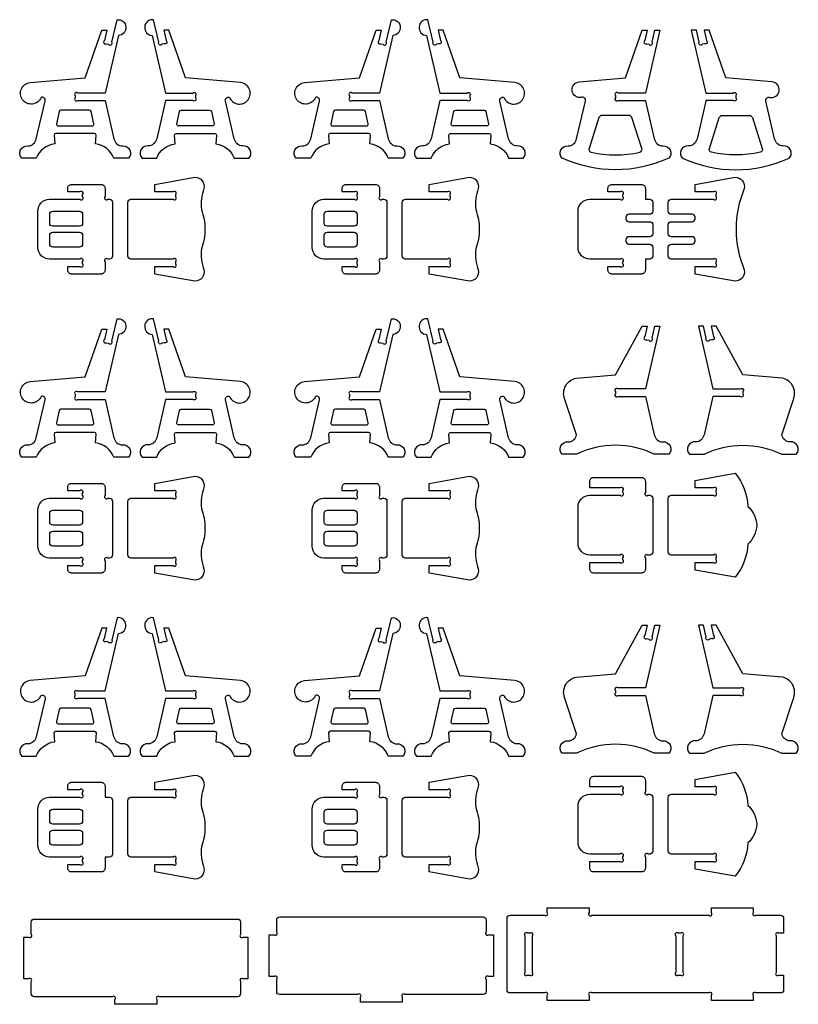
# Model space of a CAD drawing. Extents: x 4203 to 5218, y 1124 to 1763.
# Tile 1 of 5: x 4203 to 4515, y 1124 to 1519. Entities that reach past the tile are written whole.
import ezdxf

# ---------------------------------------------------------------- set-up
doc = ezdxf.new("R2010")
doc.units = 0
doc.header["$MEASUREMENT"] = 0
doc.layers.add('LAYER1', color=18, linetype='CONTINUOUS')

msp = doc.modelspace()

# ---------------------------------------------------------------- linework, layer by layer
at = {"layer": 'LAYER1'}
for points in [[(4236.85, 1489.97), (4225.91, 1489.97, 1), (4224.85, 1488.91), (4224.85, 1488.47), (4224.85, 1488.03, 1), (4225.91, 1486.97), (4236.85, 1486.97), (4240.42, 1471.58, 0.343544), (4243.83, 1468.71, -0.729626), (4246.2, 1463.78), (4240.42, 1463.78, 0.693778), (4240.42, 1463.78, 0.271498), (4233.06, 1469.61), (4233.29, 1473.1, 0.394231), (4232.57, 1473.77), (4217.12, 1473.77, 0.394231), (4216.4, 1473.1), (4216.63, 1469.61, 0.271498), (4209.27, 1463.78), (4203.49, 1463.78, -0.729626), (4205.86, 1468.71, 0.343544), (4209.27, 1471.58), (4212.8, 1486.75, 0.616854), (4211.2, 1488.19, -0.585378), (4203.71, 1487.29, -0.585378), (4206.84, 1494.16), (4228.81, 1496), (4235.59, 1515.17), (4237.6, 1515.17), (4236.64, 1511.03, 1), (4237.43, 1509.76), (4238.29, 1509.56, 1), (4239.56, 1510.35), (4241.66, 1519.37, -0.427759), (4245.24, 1516.49, -0.427759), (4242.2, 1513.04)], [(4261.15, 1489.97), (4272.09, 1489.97, -1), (4273.15, 1488.91), (4273.15, 1488.47), (4273.15, 1488.03, -1), (4272.09, 1486.97), (4261.15, 1486.97), (4257.57, 1471.58, -0.343544), (4254.16, 1468.71, 0.729626), (4251.79, 1463.78), (4257.57, 1463.78, -0.693778), (4257.57, 1463.78, -0.271498), (4264.93, 1469.61), (4264.7, 1473.1, -0.394231), (4265.42, 1473.77), (4280.87, 1473.77, -0.394231), (4281.59, 1473.1), (4281.36, 1469.61, -0.271498), (4288.72, 1463.78), (4294.5, 1463.78, 0.729626), (4292.13, 1468.71, -0.343544), (4288.72, 1471.58), (4285.2, 1486.75, -0.616854), (4286.79, 1488.19, 0.585378), (4294.28, 1487.29, 0.585378), (4291.15, 1494.16), (4269.18, 1496), (4262.4, 1515.17), (4260.39, 1515.17), (4261.35, 1511.03, -1), (4260.56, 1509.76), (4259.7, 1509.56, -1), (4258.43, 1510.35), (4256.33, 1519.37, 0.427759), (4252.75, 1516.49, 0.427759), (4255.79, 1513.04)], [(4346.97, 1489.97), (4336.03, 1489.97, 1), (4334.97, 1488.91), (4334.97, 1488.47), (4334.97, 1488.03, 1), (4336.03, 1486.97), (4346.97, 1486.97), (4350.54, 1471.58, 0.343544), (4353.95, 1468.71, -0.729626), (4356.32, 1463.78), (4350.54, 1463.78, 0.693778), (4350.54, 1463.78, 0.271498), (4343.18, 1469.61), (4343.41, 1473.1, 0.394231), (4342.69, 1473.77), (4327.24, 1473.77, 0.394231), (4326.53, 1473.1), (4326.75, 1469.61, 0.271498), (4319.39, 1463.78), (4313.61, 1463.78, -0.729626), (4315.98, 1468.71, 0.343544), (4319.39, 1471.58), (4322.92, 1486.75, 0.616854), (4321.32, 1488.19, -0.585378), (4313.83, 1487.29, -0.585378), (4316.96, 1494.16), (4338.93, 1496), (4345.71, 1515.17), (4347.72, 1515.17), (4346.76, 1511.03, 1), (4347.55, 1509.76), (4348.41, 1509.56, 1), (4349.68, 1510.35), (4351.78, 1519.37, -0.427759), (4355.36, 1516.49, -0.427759), (4352.32, 1513.04)], [(4371.27, 1489.97), (4382.21, 1489.97, -1), (4383.27, 1488.91), (4383.27, 1488.47), (4383.27, 1488.03, -1), (4382.21, 1486.97), (4371.27, 1486.97), (4367.69, 1471.58, -0.343544), (4364.28, 1468.71, 0.729626), (4361.91, 1463.78), (4367.69, 1463.78, -0.693778), (4367.69, 1463.78, -0.271498), (4375.05, 1469.61), (4374.83, 1473.1, -0.394231), (4375.54, 1473.77), (4390.99, 1473.77, -0.394231), (4391.71, 1473.1), (4391.48, 1469.61, -0.271498), (4398.84, 1463.78), (4404.62, 1463.78, 0.729626), (4402.25, 1468.71, -0.343544), (4398.84, 1471.58), (4395.32, 1486.75, -0.616854), (4396.91, 1488.19, 0.585378), (4404.41, 1487.29, 0.585378), (4401.27, 1494.16), (4379.3, 1496), (4372.53, 1515.17), (4370.51, 1515.17), (4371.47, 1511.03, -1), (4370.68, 1509.76), (4369.82, 1509.56, -1), (4368.55, 1510.35), (4366.46, 1519.37, 0.427759), (4362.87, 1516.49, 0.427759), (4365.91, 1513.04)], [(4463.06, 1463.78, -0.216684), (4420.35, 1463.78, -0.729626), (4422.72, 1468.71, 0.343544), (4426.13, 1471.58), (4429.65, 1486.75, 0.616854), (4428.06, 1488.19, -0.432644), (4424.3, 1490.86, -0.432644), (4427.2, 1494.45), (4445.67, 1496), (4452.44, 1515.17), (4454.46, 1515.17), (4453.5, 1511.03, 1), (4454.29, 1509.76), (4455.15, 1509.56, 1), (4456.42, 1510.35), (4457.54, 1515.17), (4459.55, 1515.17), (4453.7, 1489.97), (4442.76, 1489.97, 1), (4441.7, 1488.91), (4441.7, 1488.03, 1), (4442.76, 1486.97), (4453.72, 1486.97, 0.04526), (4453.75, 1486.75), (4457.28, 1471.58, 0.343544), (4460.69, 1468.71, -0.729626)], [(4468.65, 1463.78, 0.216684), (4511.36, 1463.78, 0.729626), (4508.99, 1468.71, -0.343544), (4505.58, 1471.58), (4502.05, 1486.75, -0.616854), (4503.65, 1488.19, 0.432644), (4507.41, 1490.86, 0.432644), (4504.51, 1494.45), (4486.04, 1496), (4479.26, 1515.17), (4477.25, 1515.17), (4478.21, 1511.03, -1), (4477.42, 1509.76), (4476.56, 1509.56, -1), (4475.29, 1510.35), (4474.17, 1515.17), (4472.15, 1515.17), (4478, 1489.97), (4488.94, 1489.97, -1), (4490, 1488.91), (4490, 1488.03, -1), (4488.94, 1486.97), (4477.99, 1486.97, -0.04526), (4477.95, 1486.75), (4474.43, 1471.58, -0.343544), (4471.02, 1468.71, 0.729626)], [(4224.85, 1483.08), (4219.16, 1483.08, 0.348878), (4218.46, 1482.52), (4217.33, 1477.65, 0.482714), (4218.03, 1476.77), (4231.66, 1476.77, 0.216532), (4232.2, 1477.01, 0.240993), (4232.36, 1477.65), (4231.23, 1482.52, 0.348878), (4230.53, 1483.08)], [(4273.15, 1483.08), (4278.83, 1483.08, -0.348878), (4279.53, 1482.52), (4280.66, 1477.65, -0.482714), (4279.96, 1476.77), (4266.33, 1476.77, -0.216532), (4265.79, 1477.01, -0.240993), (4265.63, 1477.65), (4266.76, 1482.52, -0.348878), (4267.46, 1483.08)], [(4334.97, 1483.08), (4329.28, 1483.08, 0.348878), (4328.58, 1482.52), (4327.45, 1477.65, 0.482714), (4328.15, 1476.77), (4341.78, 1476.77, 0.216532), (4342.33, 1477.01, 0.240993), (4342.48, 1477.65), (4341.35, 1482.52, 0.348878), (4340.65, 1483.08)], [(4383.27, 1483.08), (4388.95, 1483.08, -0.348878), (4389.65, 1482.52), (4390.78, 1477.65, -0.482714), (4390.08, 1476.77), (4376.45, 1476.77, -0.216532), (4375.91, 1477.01, -0.240993), (4375.75, 1477.65), (4376.88, 1482.52, -0.348878), (4377.58, 1483.08)], [(4452.32, 1467.74), (4448.34, 1480.13, 0.325785), (4447.19, 1480.97), (4436.21, 1480.97, 0.325785), (4435.07, 1480.13), (4431.09, 1467.74, 0.442618), (4431.97, 1466.2, 0.107932), (4451.43, 1466.2, 0.442618)], [(4479.39, 1467.74), (4483.37, 1480.13, -0.325785), (4484.51, 1480.97), (4495.49, 1480.97, -0.325785), (4496.64, 1480.13), (4500.62, 1467.74, -0.442618), (4499.73, 1466.2, -0.107932), (4480.27, 1466.2, -0.442618)], [(4246.01, 1435.3), (4246.01, 1446.1, -0.414214), (4247.21, 1447.3), (4264.15, 1447.3, 1), (4265.21, 1448.36), (4265.21, 1449.23, 1), (4264.15, 1450.29), (4256.81, 1450.29), (4256.81, 1453.29), (4272.93, 1456.13, -0.480696), (4276.54, 1451.63, 0.114725), (4275.51, 1443.19, -0.088383), (4276.93, 1435.3, -0.088383), (4275.51, 1427.4, 0.114725), (4276.54, 1418.96, -0.480696), (4272.93, 1414.46), (4256.81, 1417.3), (4256.81, 1420.3), (4264.15, 1420.3, 1), (4265.21, 1421.36), (4265.21, 1422.23, 1), (4264.15, 1423.3), (4247.21, 1423.3, -0.414214), (4246.01, 1424.5)], [(4356.14, 1435.3), (4356.14, 1446.1, -0.414214), (4357.34, 1447.3), (4374.28, 1447.3, 1), (4375.34, 1448.36), (4375.34, 1449.23, 1), (4374.28, 1450.29), (4366.94, 1450.29), (4366.94, 1453.29), (4383.06, 1456.13, -0.480696), (4386.66, 1451.63, 0.114725), (4385.63, 1443.19, -0.088383), (4387.05, 1435.3, -0.088383), (4385.63, 1427.4, 0.114725), (4386.66, 1418.96, -0.480696), (4383.06, 1414.46), (4366.94, 1417.3), (4366.94, 1420.3), (4374.28, 1420.3, 1), (4375.34, 1421.36), (4375.34, 1422.23, 1), (4374.28, 1423.3), (4357.34, 1423.3, -0.414214), (4356.14, 1424.5)], [(4493.4, 1418.96, -0.480696), (4489.79, 1414.46), (4473.67, 1417.3), (4473.67, 1420.3), (4481.01, 1420.3, 1), (4482.07, 1421.36), (4482.07, 1422.23, 1), (4481.01, 1423.3), (4464.07, 1423.3, -0.414214), (4462.87, 1424.5), (4462.87, 1428.1, -0.414214), (4464.07, 1429.3), (4472.47, 1429.3, 0.414214), (4473.67, 1430.5), (4473.67, 1431.1, 0.414214), (4472.47, 1432.3), (4464.07, 1432.3, -0.414214), (4462.87, 1433.5), (4462.87, 1435.3), (4462.87, 1437.1, -0.414214), (4464.07, 1438.3), (4472.47, 1438.3, 0.414214), (4473.67, 1439.5), (4473.67, 1440.1, 0.414214), (4472.47, 1441.3), (4464.07, 1441.3, -0.414214), (4462.87, 1442.5), (4462.87, 1446.1, -0.414214), (4464.07, 1447.3), (4481.01, 1447.3, 1), (4482.07, 1448.36), (4482.07, 1449.23, 1), (4481.01, 1450.29), (4473.67, 1450.29), (4473.67, 1453.29), (4489.79, 1456.13, -0.480696), (4493.4, 1451.63, 0.200144)], [(4214.56, 1447.3), (4226.79, 1447.3, 1), (4227.85, 1448.36), (4227.85, 1449.23, 1), (4226.79, 1450.3), (4221.85, 1450.3), (4221.85, 1451.72, -0.414214), (4223.42, 1453.3), (4235.27, 1453.3, -0.414214), (4236.85, 1451.72), (4236.85, 1448.36, 1), (4237.91, 1447.3), (4238.65, 1447.3, -0.414214), (4239.85, 1446.1), (4239.85, 1424.5, -0.414214), (4238.65, 1423.3), (4237.91, 1423.3, 1), (4236.85, 1422.23), (4236.85, 1418.87, -0.414214), (4235.27, 1417.3), (4223.42, 1417.3, -0.414214), (4221.85, 1418.87), (4221.85, 1420.3), (4226.79, 1420.3, 1), (4227.85, 1421.36), (4227.85, 1422.23, 1), (4226.79, 1423.3), (4214.56, 1423.3, -0.414214), (4209.85, 1428.01), (4209.85, 1442.58, -0.414214)], [(4324.68, 1447.3), (4336.91, 1447.3, 1), (4337.97, 1448.36), (4337.97, 1449.23, 1), (4336.91, 1450.3), (4331.97, 1450.3), (4331.97, 1451.72, -0.414214), (4333.54, 1453.3), (4345.4, 1453.3, -0.414214), (4346.97, 1451.72), (4346.97, 1448.36, 1), (4348.03, 1447.3), (4348.77, 1447.3, -0.414214), (4349.97, 1446.1), (4349.97, 1424.5, -0.414214), (4348.77, 1423.3), (4348.03, 1423.3, 1), (4346.97, 1422.23), (4346.97, 1418.87, -0.414214), (4345.4, 1417.3), (4333.54, 1417.3, -0.414214), (4331.97, 1418.87), (4331.97, 1420.3), (4336.91, 1420.3, 1), (4337.97, 1421.36), (4337.97, 1422.23, 1), (4336.91, 1423.3), (4324.68, 1423.3, -0.414214), (4319.97, 1428.01), (4319.97, 1442.58, -0.414214)], [(4456.7, 1446.1), (4456.7, 1442.5, -0.414214), (4455.5, 1441.3), (4447.1, 1441.3, 0.414214), (4445.9, 1440.1), (4445.9, 1439.5, 0.414214), (4447.1, 1438.3), (4455.5, 1438.3, -0.414214), (4456.7, 1437.1), (4456.7, 1435.3), (4456.7, 1433.5, -0.414214), (4455.5, 1432.3), (4447.1, 1432.3, 0.414214), (4445.9, 1431.1), (4445.9, 1430.5, 0.414214), (4447.1, 1429.3), (4455.5, 1429.3, -0.414214), (4456.7, 1428.1), (4456.7, 1424.5, -0.414214), (4455.5, 1423.3), (4453.7, 1423.3), (4453.7, 1418.87, -0.414214), (4452.13, 1417.3), (4440.27, 1417.3, -0.414214), (4438.7, 1418.87), (4438.7, 1420.3), (4443.64, 1420.3, 1), (4444.7, 1421.36), (4444.7, 1422.23, 1), (4443.64, 1423.3), (4431.42, 1423.3, -0.414214), (4426.7, 1428.01), (4426.7, 1442.58, -0.414214), (4431.42, 1447.3), (4443.64, 1447.3, 1), (4444.7, 1448.36), (4444.7, 1449.23, 1), (4443.64, 1450.3), (4438.7, 1450.3), (4438.7, 1451.72, -0.414214), (4440.27, 1453.3), (4452.13, 1453.3, -0.414214), (4453.7, 1451.72), (4453.7, 1447.3), (4455.5, 1447.3, -0.414214)], [(4227.85, 1441.3), (4227.85, 1437.7, -0.414214), (4226.65, 1436.5), (4215.85, 1436.5, -0.414214), (4214.65, 1437.7), (4214.65, 1441.3, -0.414214), (4215.85, 1442.5), (4226.65, 1442.5, -0.414214)], [(4337.97, 1441.3), (4337.97, 1437.7, -0.414214), (4336.77, 1436.5), (4325.97, 1436.5, -0.414214), (4324.77, 1437.7), (4324.77, 1441.3, -0.414214), (4325.97, 1442.5), (4336.77, 1442.5, -0.414214)], [(4227.85, 1432.9), (4227.85, 1429.3, -0.414214), (4226.65, 1428.1), (4215.85, 1428.1, -0.414214), (4214.65, 1429.3), (4214.65, 1432.9, -0.414214), (4215.85, 1434.1), (4226.65, 1434.1, -0.414214)], [(4337.97, 1432.9), (4337.97, 1429.3, -0.414214), (4336.77, 1428.1), (4325.97, 1428.1, -0.414214), (4324.77, 1429.3), (4324.77, 1432.9, -0.414214), (4325.97, 1434.1), (4336.77, 1434.1, -0.414214)], [(4236.85, 1369.97), (4225.91, 1369.97, 1), (4224.85, 1368.91), (4224.85, 1368.47), (4224.85, 1368.03, 1), (4225.91, 1366.97), (4236.85, 1366.97), (4240.42, 1351.58, 0.343544), (4243.83, 1348.71, -0.729626), (4246.2, 1343.78), (4240.42, 1343.78, 0.693778), (4240.42, 1343.78, 0.271498), (4233.06, 1349.61), (4233.29, 1353.1, 0.394231), (4232.57, 1353.77), (4217.12, 1353.77, 0.394231), (4216.4, 1353.1), (4216.63, 1349.61, 0.271498), (4209.27, 1343.78), (4203.49, 1343.78, -0.729626), (4205.86, 1348.71, 0.343544), (4209.27, 1351.58), (4212.8, 1366.75, 0.616854), (4211.2, 1368.19, -0.585378), (4203.71, 1367.29, -0.585378), (4206.84, 1374.16), (4228.81, 1376), (4235.59, 1395.17), (4237.6, 1395.17), (4236.64, 1391.03, 1), (4237.43, 1389.76), (4238.29, 1389.56, 1), (4239.56, 1390.35), (4241.66, 1399.37, -0.427759), (4245.24, 1396.49, -0.427759), (4242.2, 1393.04)], [(4261.15, 1369.97), (4272.09, 1369.97, -1), (4273.15, 1368.91), (4273.15, 1368.47), (4273.15, 1368.03, -1), (4272.09, 1366.97), (4261.15, 1366.97), (4257.57, 1351.58, -0.343544), (4254.16, 1348.71, 0.729626), (4251.79, 1343.78), (4257.57, 1343.78, -0.693778), (4257.57, 1343.78, -0.271498), (4264.93, 1349.61), (4264.7, 1353.1, -0.394231), (4265.42, 1353.77), (4280.87, 1353.77, -0.394231), (4281.59, 1353.1), (4281.36, 1349.61, -0.271498), (4288.72, 1343.78), (4294.5, 1343.78, 0.729626), (4292.13, 1348.71, -0.343544), (4288.72, 1351.58), (4285.2, 1366.75, -0.616854), (4286.79, 1368.19, 0.585378), (4294.28, 1367.29, 0.585378), (4291.15, 1374.16), (4269.18, 1376), (4262.4, 1395.17), (4260.39, 1395.17), (4261.35, 1391.03, -1), (4260.56, 1389.76), (4259.7, 1389.56, -1), (4258.43, 1390.35), (4256.33, 1399.37, 0.427759), (4252.75, 1396.49, 0.427759), (4255.79, 1393.04)], [(4346.97, 1369.97), (4336.03, 1369.97, 1), (4334.97, 1368.91), (4334.97, 1368.47), (4334.97, 1368.03, 1), (4336.03, 1366.97), (4346.97, 1366.97), (4350.54, 1351.58, 0.343544), (4353.95, 1348.71, -0.729626), (4356.32, 1343.78), (4350.54, 1343.78, 0.693778), (4350.54, 1343.78, 0.271498), (4343.18, 1349.61), (4343.41, 1353.1, 0.394231), (4342.69, 1353.77), (4327.24, 1353.77, 0.394231), (4326.53, 1353.1), (4326.75, 1349.61, 0.271498), (4319.39, 1343.78), (4313.61, 1343.78, -0.729626), (4315.98, 1348.71, 0.343544), (4319.39, 1351.58), (4322.92, 1366.75, 0.616854), (4321.32, 1368.19, -0.585378), (4313.83, 1367.29, -0.585378), (4316.96, 1374.16), (4338.93, 1376), (4345.71, 1395.17), (4347.72, 1395.17), (4346.76, 1391.03, 1), (4347.55, 1389.76), (4348.41, 1389.56, 1), (4349.68, 1390.35), (4351.78, 1399.37, -0.427759), (4355.36, 1396.49, -0.427759), (4352.32, 1393.04)], [(4371.27, 1369.97), (4382.21, 1369.97, -1), (4383.27, 1368.91), (4383.27, 1368.47), (4383.27, 1368.03, -1), (4382.21, 1366.97), (4371.27, 1366.97), (4367.69, 1351.58, -0.343544), (4364.28, 1348.71, 0.729626), (4361.91, 1343.78), (4367.69, 1343.78, -0.693778), (4367.69, 1343.78, -0.271498), (4375.05, 1349.61), (4374.83, 1353.1, -0.394231), (4375.54, 1353.77), (4390.99, 1353.77, -0.394231), (4391.71, 1353.1), (4391.48, 1349.61, -0.271498), (4398.84, 1343.78), (4404.62, 1343.78, 0.729626), (4402.25, 1348.71, -0.343544), (4398.84, 1351.58), (4395.32, 1366.75, -0.616854), (4396.91, 1368.19, 0.585378), (4404.41, 1367.29, 0.585378), (4401.27, 1374.16), (4379.3, 1376), (4372.53, 1395.17), (4370.51, 1395.17), (4371.47, 1391.03, -1), (4370.68, 1389.76), (4369.82, 1389.56, -1), (4368.55, 1390.35), (4366.46, 1399.37, 0.427759), (4362.87, 1396.49, 0.427759), (4365.91, 1393.04)], [(4453.7, 1371.17), (4442.76, 1371.17, 1), (4441.7, 1370.11), (4441.7, 1369.67), (4441.7, 1369.23, 1), (4442.76, 1368.17), (4453.7, 1368.17), (4457.28, 1352.78, 0.343544), (4460.69, 1349.91, -0.729626), (4463.06, 1344.98), (4457.28, 1344.98, 0.230289), (4426.13, 1344.98), (4420.35, 1344.98, -0.729626), (4422.72, 1349.91, 0.343544), (4426.13, 1352.78), (4421.27, 1367.31, -0.456332), (4425.96, 1375.55), (4441.7, 1376.87), (4452.44, 1396.37), (4454.46, 1396.37), (4453.5, 1392.23, 1), (4454.29, 1390.96), (4455.15, 1390.76, 1), (4456.42, 1391.55), (4457.54, 1396.37), (4459.55, 1396.37)], [(4480.83, 1371.17), (4491.77, 1371.17, -1), (4492.83, 1370.11), (4492.83, 1369.67), (4492.83, 1369.23, -1), (4491.77, 1368.17), (4480.83, 1368.17), (4477.26, 1352.78, -0.343544), (4473.85, 1349.91, 0.729626), (4471.48, 1344.98), (4477.26, 1344.98, -0.230289), (4508.41, 1344.98), (4514.19, 1344.98, 0.729626), (4511.82, 1349.91, -0.343544), (4508.41, 1352.78), (4513.26, 1367.31, 0.456332), (4508.57, 1375.55), (4492.83, 1376.87), (4482.09, 1396.37), (4480.08, 1396.37), (4481.04, 1392.23, -1), (4480.25, 1390.96), (4479.39, 1390.76, -1), (4478.12, 1391.55), (4477, 1396.37), (4474.98, 1396.37)], [(4224.85, 1363.08), (4219.16, 1363.08, 0.348878), (4218.46, 1362.52), (4217.33, 1357.65, 0.482714), (4218.03, 1356.77), (4231.66, 1356.77, 0.216532), (4232.2, 1357.01, 0.240993), (4232.36, 1357.65), (4231.23, 1362.52, 0.348878), (4230.53, 1363.08)], [(4273.15, 1363.08), (4278.83, 1363.08, -0.348878), (4279.53, 1362.52), (4280.66, 1357.65, -0.482714), (4279.96, 1356.77), (4266.33, 1356.77, -0.216532), (4265.79, 1357.01, -0.240993), (4265.63, 1357.65), (4266.76, 1362.52, -0.348878), (4267.46, 1363.08)], [(4334.97, 1363.08), (4329.28, 1363.08, 0.348878), (4328.58, 1362.52), (4327.45, 1357.65, 0.482714), (4328.15, 1356.77), (4341.78, 1356.77, 0.216532), (4342.33, 1357.01, 0.240993), (4342.48, 1357.65), (4341.35, 1362.52, 0.348878), (4340.65, 1363.08)], [(4383.27, 1363.08), (4388.95, 1363.08, -0.348878), (4389.65, 1362.52), (4390.78, 1357.65, -0.482714), (4390.08, 1356.77), (4376.45, 1356.77, -0.216532), (4375.91, 1357.01, -0.240993), (4375.75, 1357.65), (4376.88, 1362.52, -0.348878), (4377.58, 1363.08)], [(4246.01, 1315.3), (4246.01, 1326.1, -0.414214), (4247.21, 1327.3), (4264.15, 1327.3, 1), (4265.21, 1328.36), (4265.21, 1329.23, 1), (4264.15, 1330.29), (4256.81, 1330.29), (4256.81, 1333.29), (4272.93, 1336.13, -0.480696), (4276.54, 1331.63, 0.114725), (4275.51, 1323.19, -0.088383), (4276.93, 1315.3, -0.088383), (4275.51, 1307.4, 0.114725), (4276.54, 1298.96, -0.480696), (4272.93, 1294.46), (4256.81, 1297.3), (4256.81, 1300.3), (4264.15, 1300.3, 1), (4265.21, 1301.36), (4265.21, 1302.23, 1), (4264.15, 1303.3), (4247.21, 1303.3, -0.414214), (4246.01, 1304.5)], [(4356.14, 1315.3), (4356.14, 1326.1, -0.414214), (4357.34, 1327.3), (4374.28, 1327.3, 1), (4375.34, 1328.36), (4375.34, 1329.23, 1), (4374.28, 1330.29), (4366.94, 1330.29), (4366.94, 1333.29), (4383.06, 1336.13, -0.480696), (4386.66, 1331.63, 0.114725), (4385.63, 1323.19, -0.088383), (4387.05, 1315.3, -0.088383), (4385.63, 1307.4, 0.114725), (4386.66, 1298.96, -0.480696), (4383.06, 1294.46), (4366.94, 1297.3), (4366.94, 1300.3), (4374.28, 1300.3, 1), (4375.34, 1301.36), (4375.34, 1302.23, 1), (4374.28, 1303.3), (4357.34, 1303.3, -0.414214), (4356.14, 1304.5)], [(4489.79, 1295.66), (4473.67, 1298.5), (4473.67, 1301.5), (4481.01, 1301.5, 1), (4482.07, 1302.56), (4482.07, 1303.43, 1), (4481.01, 1304.5), (4464.07, 1304.5, -0.414214), (4462.87, 1305.7), (4462.87, 1316.5), (4462.87, 1327.3, -0.414214), (4464.07, 1328.5), (4481.01, 1328.5, 1), (4482.07, 1329.56), (4482.07, 1330.43, 1), (4481.01, 1331.49), (4473.67, 1331.49), (4473.67, 1334.49), (4489.79, 1337.33, -0.157436), (4494.87, 1324.05, -0.191506), (4498.42, 1316.5, -0.191506), (4494.87, 1308.94, -0.157436)], [(4214.56, 1327.3), (4226.79, 1327.3, 1), (4227.85, 1328.36), (4227.85, 1329.23, 1), (4226.79, 1330.3), (4221.85, 1330.3), (4221.85, 1331.72, -0.414214), (4223.42, 1333.3), (4235.27, 1333.3, -0.414214), (4236.85, 1331.72), (4236.85, 1328.36, 1), (4237.91, 1327.3), (4238.65, 1327.3, -0.414214), (4239.85, 1326.1), (4239.85, 1304.5, -0.414214), (4238.65, 1303.3), (4237.91, 1303.3, 1), (4236.85, 1302.23), (4236.85, 1298.87, -0.414214), (4235.27, 1297.3), (4223.42, 1297.3, -0.414214), (4221.85, 1298.87), (4221.85, 1300.3), (4226.79, 1300.3, 1), (4227.85, 1301.36), (4227.85, 1302.23, 1), (4226.79, 1303.3), (4214.56, 1303.3, -0.414214), (4209.85, 1308.01), (4209.85, 1322.58, -0.414214)], [(4324.68, 1327.3), (4336.91, 1327.3, 1), (4337.97, 1328.36), (4337.97, 1329.23, 1), (4336.91, 1330.3), (4331.97, 1330.3), (4331.97, 1331.72, -0.414214), (4333.54, 1333.3), (4345.4, 1333.3, -0.414214), (4346.97, 1331.72), (4346.97, 1328.36, 1), (4348.03, 1327.3), (4348.77, 1327.3, -0.414214), (4349.97, 1326.1), (4349.97, 1304.5, -0.414214), (4348.77, 1303.3), (4348.03, 1303.3, 1), (4346.97, 1302.23), (4346.97, 1298.87, -0.414214), (4345.4, 1297.3), (4333.54, 1297.3, -0.414214), (4331.97, 1298.87), (4331.97, 1300.3), (4336.91, 1300.3, 1), (4337.97, 1301.36), (4337.97, 1302.23, 1), (4336.91, 1303.3), (4324.68, 1303.3, -0.414214), (4319.97, 1308.01), (4319.97, 1322.58, -0.414214)], [(4431.42, 1328.5), (4443.64, 1328.5, 1), (4444.7, 1329.56), (4444.7, 1330.43, 1), (4443.64, 1331.5), (4431.42, 1331.5), (4431.42, 1334.12, -0.414214), (4432.99, 1335.7), (4452.13, 1335.7, -0.414214), (4453.7, 1334.12), (4453.7, 1329.56, 1), (4454.76, 1328.5), (4455.5, 1328.5, -0.414214), (4456.7, 1327.3), (4456.7, 1305.7, -0.414214), (4455.5, 1304.5), (4454.76, 1304.5, 1), (4453.7, 1303.43), (4453.7, 1298.87, -0.414214), (4452.13, 1297.3), (4432.99, 1297.3, -0.414214), (4431.42, 1298.87), (4431.42, 1301.5), (4443.64, 1301.5, 1), (4444.7, 1302.56), (4444.7, 1303.43, 1), (4443.64, 1304.5), (4431.42, 1304.5, -0.414214), (4426.7, 1309.21), (4426.7, 1323.78, -0.414214)], [(4227.85, 1321.3), (4227.85, 1317.7, -0.414214), (4226.65, 1316.5), (4215.85, 1316.5, -0.414214), (4214.65, 1317.7), (4214.65, 1321.3, -0.414214), (4215.85, 1322.5), (4226.65, 1322.5, -0.414214)], [(4337.97, 1321.3), (4337.97, 1317.7, -0.414214), (4336.77, 1316.5), (4325.97, 1316.5, -0.414214), (4324.77, 1317.7), (4324.77, 1321.3, -0.414214), (4325.97, 1322.5), (4336.77, 1322.5, -0.414214)], [(4227.85, 1312.9), (4227.85, 1309.3, -0.414214), (4226.65, 1308.1), (4215.85, 1308.1, -0.414214), (4214.65, 1309.3), (4214.65, 1312.9, -0.414214), (4215.85, 1314.1), (4226.65, 1314.1, -0.414214)], [(4337.97, 1312.9), (4337.97, 1309.3, -0.414214), (4336.77, 1308.1), (4325.97, 1308.1, -0.414214), (4324.77, 1309.3), (4324.77, 1312.9, -0.414214), (4325.97, 1314.1), (4336.77, 1314.1, -0.414214)], [(4236.85, 1246.97), (4225.91, 1246.97, -1), (4224.85, 1248.03), (4224.85, 1248.91, -1), (4225.91, 1249.97), (4236.85, 1249.97), (4242.2, 1273.04, 0.427759), (4245.24, 1276.49, 0.427759), (4241.66, 1279.37), (4239.56, 1270.35, -1), (4238.29, 1269.56), (4237.43, 1269.76, -1), (4236.64, 1271.03), (4237.6, 1275.17), (4235.59, 1275.17), (4228.81, 1256), (4206.84, 1254.16, 0.585378), (4203.71, 1247.29, 0.585378), (4211.2, 1248.19, -0.616854), (4212.8, 1246.75), (4209.27, 1231.58, -0.343544), (4205.86, 1228.71, 0.729626), (4203.49, 1223.78), (4209.27, 1223.78, -0.271498), (4216.63, 1229.61), (4216.4, 1233.1, -0.394231), (4217.12, 1233.77), (4232.57, 1233.77, -0.394231), (4233.29, 1233.1), (4233.06, 1229.61, -0.271498), (4240.42, 1223.78, -0.693778), (4240.42, 1223.78), (4246.2, 1223.78, 0.729626), (4243.83, 1228.71, -0.343544), (4240.42, 1231.58)], [(4261.15, 1249.97), (4272.09, 1249.97, -1), (4273.15, 1248.91), (4273.15, 1248.47), (4273.15, 1248.03, -1), (4272.09, 1246.97), (4261.15, 1246.97), (4257.57, 1231.58, -0.343544), (4254.16, 1228.71, 0.729626), (4251.79, 1223.78), (4257.57, 1223.78, -0.693778), (4257.57, 1223.78, -0.271498), (4264.93, 1229.61), (4264.7, 1233.1, -0.394231), (4265.42, 1233.77), (4280.87, 1233.77, -0.394231), (4281.59, 1233.1), (4281.36, 1229.61, -0.271498), (4288.72, 1223.78), (4294.5, 1223.78, 0.729626), (4292.13, 1228.71, -0.343544), (4288.72, 1231.58), (4285.2, 1246.75, -0.616854), (4286.79, 1248.19, 0.585378), (4294.28, 1247.29, 0.585378), (4291.15, 1254.16), (4269.18, 1256), (4262.4, 1275.17), (4260.39, 1275.17), (4261.35, 1271.03, -1), (4260.56, 1269.76), (4259.7, 1269.56, -1), (4258.43, 1270.35), (4256.33, 1279.37, 0.427759), (4252.75, 1276.49, 0.427759), (4255.79, 1273.04)], [(4346.97, 1249.97), (4336.03, 1249.97, 1), (4334.97, 1248.91), (4334.97, 1248.47), (4334.97, 1248.03, 1), (4336.03, 1246.97), (4346.97, 1246.97), (4350.54, 1231.58, 0.343544), (4353.95, 1228.71, -0.729626), (4356.32, 1223.78), (4350.54, 1223.78, 0.693778), (4350.54, 1223.78, 0.271498), (4343.18, 1229.61), (4343.41, 1233.1, 0.394231), (4342.69, 1233.77), (4327.24, 1233.77, 0.394231), (4326.53, 1233.1), (4326.75, 1229.61, 0.271498), (4319.39, 1223.78), (4313.61, 1223.78, -0.729626), (4315.98, 1228.71, 0.343544), (4319.39, 1231.58), (4322.92, 1246.75, 0.616854), (4321.32, 1248.19, -0.585378), (4313.83, 1247.29, -0.585378), (4316.96, 1254.16), (4338.93, 1256), (4345.71, 1275.17), (4347.72, 1275.17), (4346.76, 1271.03, 1), (4347.55, 1269.76), (4348.41, 1269.56, 1), (4349.68, 1270.35), (4351.78, 1279.37, -0.427759), (4355.36, 1276.49, -0.427759), (4352.32, 1273.04)], [(4371.27, 1249.97), (4382.21, 1249.97, -1), (4383.27, 1248.91), (4383.27, 1248.47), (4383.27, 1248.03, -1), (4382.21, 1246.97), (4371.27, 1246.97), (4367.69, 1231.58, -0.343544), (4364.28, 1228.71, 0.729626), (4361.91, 1223.78), (4367.69, 1223.78, -0.693778), (4367.69, 1223.78, -0.271498), (4375.05, 1229.61), (4374.83, 1233.1, -0.394231), (4375.54, 1233.77), (4390.99, 1233.77, -0.394231), (4391.71, 1233.1), (4391.48, 1229.61, -0.271498), (4398.84, 1223.78), (4404.62, 1223.78, 0.729626), (4402.25, 1228.71, -0.343544), (4398.84, 1231.58), (4395.32, 1246.75, -0.616854), (4396.91, 1248.19, 0.585378), (4404.41, 1247.29, 0.585378), (4401.27, 1254.16), (4379.3, 1256), (4372.53, 1275.17), (4370.51, 1275.17), (4371.47, 1271.03, -1), (4370.68, 1269.76), (4369.82, 1269.56, -1), (4368.55, 1270.35), (4366.46, 1279.37, 0.427759), (4362.87, 1276.49, 0.427759), (4365.91, 1273.04)], [(4453.7, 1251.17), (4442.76, 1251.17, 1), (4441.7, 1250.11), (4441.7, 1249.67), (4441.7, 1249.23, 1), (4442.76, 1248.17), (4453.7, 1248.17), (4457.28, 1232.78, 0.343544), (4460.69, 1229.91, -0.729626), (4463.06, 1224.98), (4457.28, 1224.98, 0.230289), (4426.13, 1224.98), (4420.35, 1224.98, -0.729626), (4422.72, 1229.91, 0.343544), (4426.13, 1232.78), (4421.27, 1247.31, -0.456332), (4425.96, 1255.55), (4441.7, 1256.87), (4452.44, 1276.37), (4454.46, 1276.37), (4453.5, 1272.23, 1), (4454.29, 1270.96), (4455.15, 1270.76, 1), (4456.42, 1271.55), (4457.54, 1276.37), (4459.55, 1276.37)], [(4480.83, 1251.17), (4491.77, 1251.17, -1), (4492.83, 1250.11), (4492.83, 1249.67), (4492.83, 1249.23, -1), (4491.77, 1248.17), (4480.83, 1248.17), (4477.26, 1232.78, -0.343544), (4473.85, 1229.91, 0.729626), (4471.48, 1224.98), (4477.26, 1224.98, -0.230289), (4508.41, 1224.98), (4514.19, 1224.98, 0.729626), (4511.82, 1229.91, -0.343544), (4508.41, 1232.78), (4513.26, 1247.31, 0.456332), (4508.57, 1255.55), (4492.83, 1256.87), (4482.09, 1276.37), (4480.08, 1276.37), (4481.04, 1272.23, -1), (4480.25, 1270.96), (4479.39, 1270.76, -1), (4478.12, 1271.55), (4477, 1276.37), (4474.98, 1276.37)], [(4224.85, 1243.08), (4219.16, 1243.08, 0.348878), (4218.46, 1242.52), (4217.33, 1237.65, 0.482714), (4218.03, 1236.77), (4231.66, 1236.77, 0.216532), (4232.2, 1237.01, 0.240993), (4232.36, 1237.65), (4231.23, 1242.52, 0.348878), (4230.53, 1243.08)], [(4273.15, 1243.08), (4278.83, 1243.08, -0.348878), (4279.53, 1242.52), (4280.66, 1237.65, -0.482714), (4279.96, 1236.77), (4266.33, 1236.77, -0.216532), (4265.79, 1237.01, -0.240993), (4265.63, 1237.65), (4266.76, 1242.52, -0.348878), (4267.46, 1243.08)], [(4334.97, 1243.08), (4329.28, 1243.08, 0.348878), (4328.58, 1242.52), (4327.45, 1237.65, 0.482714), (4328.15, 1236.77), (4341.78, 1236.77, 0.216532), (4342.33, 1237.01, 0.240993), (4342.48, 1237.65), (4341.35, 1242.52, 0.348878), (4340.65, 1243.08)], [(4383.27, 1243.08), (4388.95, 1243.08, -0.348878), (4389.65, 1242.52), (4390.78, 1237.65, -0.482714), (4390.08, 1236.77), (4376.45, 1236.77, -0.216532), (4375.91, 1237.01, -0.240993), (4375.75, 1237.65), (4376.88, 1242.52, -0.348878), (4377.58, 1243.08)], [(4489.79, 1175.66), (4473.67, 1178.5), (4473.67, 1181.5), (4481.01, 1181.5, 1), (4482.07, 1182.56), (4482.07, 1183.43, 1), (4481.01, 1184.5), (4464.07, 1184.5, -0.414214), (4462.87, 1185.7), (4462.87, 1196.5), (4462.87, 1207.3, -0.414214), (4464.07, 1208.5), (4481.01, 1208.5, 1), (4482.07, 1209.56), (4482.07, 1210.43, 1), (4481.01, 1211.49), (4473.67, 1211.49), (4473.67, 1214.49), (4489.79, 1217.33, -0.157436), (4494.87, 1204.05, -0.191506), (4498.42, 1196.5, -0.191506), (4494.87, 1188.94, -0.157436)], [(4214.56, 1207.3), (4226.79, 1207.3, 1), (4227.85, 1208.36), (4227.85, 1209.23, 1), (4226.79, 1210.3), (4221.85, 1210.3), (4221.85, 1211.72, -0.414214), (4223.42, 1213.3), (4235.27, 1213.3, -0.414214), (4236.85, 1211.72), (4236.85, 1207.3), (4238.65, 1207.3, -0.414214), (4239.85, 1206.1), (4239.85, 1184.5, -0.414214), (4238.65, 1183.3), (4236.85, 1183.3), (4236.85, 1178.87, -0.414214), (4235.27, 1177.3), (4223.42, 1177.3, -0.414214), (4221.85, 1178.87), (4221.85, 1180.3), (4226.79, 1180.3, 1), (4227.85, 1181.36), (4227.85, 1182.23, 1), (4226.79, 1183.3), (4214.56, 1183.3, -0.414214), (4209.85, 1188.01), (4209.85, 1202.58, -0.414214)], [(4246.01, 1195.3), (4246.01, 1206.1, -0.414214), (4247.21, 1207.3), (4264.15, 1207.3, 1), (4265.21, 1208.36), (4265.21, 1209.23, 1), (4264.15, 1210.29), (4256.81, 1210.29), (4256.81, 1213.29), (4272.93, 1216.13, -0.480696), (4276.54, 1211.63, 0.114725), (4275.51, 1203.19, -0.088383), (4276.93, 1195.3, -0.088383), (4275.51, 1187.4, 0.114725), (4276.54, 1178.96, -0.480696), (4272.93, 1174.46), (4256.81, 1177.3), (4256.81, 1180.3), (4264.15, 1180.3, 1), (4265.21, 1181.36), (4265.21, 1182.23, 1), (4264.15, 1183.3), (4247.21, 1183.3, -0.414214), (4246.01, 1184.5)], [(4324.68, 1207.3), (4336.91, 1207.3, 1), (4337.97, 1208.36), (4337.97, 1209.23, 1), (4336.91, 1210.3), (4331.97, 1210.3), (4331.97, 1211.72, -0.414214), (4333.54, 1213.3), (4345.4, 1213.3, -0.414214), (4346.97, 1211.72), (4346.97, 1208.36, 1), (4348.03, 1207.3), (4348.77, 1207.3, -0.414214), (4349.97, 1206.1), (4349.97, 1184.5, -0.414214), (4348.77, 1183.3), (4348.03, 1183.3, 1), (4346.97, 1182.23), (4346.97, 1178.87, -0.414214), (4345.4, 1177.3), (4333.54, 1177.3, -0.414214), (4331.97, 1178.87), (4331.97, 1180.3), (4336.91, 1180.3, 1), (4337.97, 1181.36), (4337.97, 1182.23, 1), (4336.91, 1183.3), (4324.68, 1183.3, -0.414214), (4319.97, 1188.01), (4319.97, 1202.58, -0.414214)], [(4356.14, 1195.3), (4356.14, 1206.1, -0.414214), (4357.34, 1207.3), (4374.28, 1207.3, 1), (4375.34, 1208.36), (4375.34, 1209.23, 1), (4374.28, 1210.29), (4366.94, 1210.29), (4366.94, 1213.29), (4383.06, 1216.13, -0.480696), (4386.66, 1211.63, 0.114725), (4385.63, 1203.19, -0.088383), (4387.05, 1195.3, -0.088383), (4385.63, 1187.4, 0.114725), (4386.66, 1178.96, -0.480696), (4383.06, 1174.46), (4366.94, 1177.3), (4366.94, 1180.3), (4374.28, 1180.3, 1), (4375.34, 1181.36), (4375.34, 1182.23, 1), (4374.28, 1183.3), (4357.34, 1183.3, -0.414214), (4356.14, 1184.5)], [(4431.42, 1208.5), (4443.64, 1208.5, 1), (4444.7, 1209.56), (4444.7, 1210.43, 1), (4443.64, 1211.5), (4431.42, 1211.5), (4431.42, 1214.12, -0.414214), (4432.99, 1215.7), (4452.13, 1215.7, -0.414214), (4453.7, 1214.12), (4453.7, 1209.56, 1), (4454.76, 1208.5), (4455.5, 1208.5, -0.414214), (4456.7, 1207.3), (4456.7, 1185.7, -0.414214), (4455.5, 1184.5), (4454.76, 1184.5, 1), (4453.7, 1183.43), (4453.7, 1178.87, -0.414214), (4452.13, 1177.3), (4432.99, 1177.3, -0.414214), (4431.42, 1178.87), (4431.42, 1181.5), (4443.64, 1181.5, 1), (4444.7, 1182.56), (4444.7, 1183.43, 1), (4443.64, 1184.5), (4431.42, 1184.5, -0.414214), (4426.7, 1189.21), (4426.7, 1203.78, -0.414214)], [(4227.85, 1201.3), (4227.85, 1197.7, -0.414214), (4226.65, 1196.5), (4215.85, 1196.5, -0.414214), (4214.65, 1197.7), (4214.65, 1201.3, -0.414214), (4215.85, 1202.5), (4226.65, 1202.5, -0.414214)], [(4337.97, 1201.3), (4337.97, 1197.7, -0.414214), (4336.77, 1196.5), (4325.97, 1196.5, -0.414214), (4324.77, 1197.7), (4324.77, 1201.3, -0.414214), (4325.97, 1202.5), (4336.77, 1202.5, -0.414214)], [(4227.85, 1192.9), (4227.85, 1189.3, -0.414214), (4226.65, 1188.1), (4215.85, 1188.1, -0.414214), (4214.65, 1189.3), (4214.65, 1192.9, -0.414214), (4215.85, 1194.1), (4226.65, 1194.1, -0.414214)], [(4337.97, 1192.9), (4337.97, 1189.3, -0.414214), (4336.77, 1188.1), (4325.97, 1188.1, -0.414214), (4324.77, 1189.3), (4324.77, 1192.9, -0.414214), (4325.97, 1194.1), (4336.77, 1194.1, -0.414214)], [(4506.18, 1151.68), (4506.18, 1137, 1), (4507.24, 1135.94), (4509.18, 1135.94), (4509.18, 1129.94, -0.414214), (4507.98, 1128.74), (4498.07, 1128.74, 1), (4497.01, 1127.68), (4497.01, 1125.74), (4480.21, 1125.74), (4480.21, 1127.68, 1), (4479.15, 1128.74), (4432.18, 1128.74, 1), (4431.12, 1127.68), (4431.12, 1125.74), (4414.32, 1125.74), (4414.32, 1127.68, 1), (4413.26, 1128.74), (4399.38, 1128.74, -0.414214), (4398.18, 1129.94), (4398.18, 1158.74, -0.414214), (4399.38, 1159.94), (4413.26, 1159.94, 1), (4414.32, 1161), (4414.32, 1162.94), (4431.12, 1162.94), (4431.12, 1161, 1), (4432.18, 1159.94), (4479.15, 1159.94, 1), (4480.21, 1161), (4480.21, 1162.94), (4497.01, 1162.94), (4497.01, 1161, 1), (4498.07, 1159.94), (4507.98, 1159.94, -0.414214), (4509.18, 1158.74), (4509.18, 1152.74), (4507.24, 1152.74, 1)], [(4240.82, 1124.19), (4240.82, 1126.13, 1), (4239.76, 1127.19), (4208.42, 1127.19, -0.414214), (4207.22, 1128.39), (4207.22, 1133.33, 1), (4206.16, 1134.39), (4204.22, 1134.39), (4204.22, 1151.19), (4206.16, 1151.19, 1), (4207.22, 1152.25), (4207.22, 1157.19, -0.414214), (4208.42, 1158.39), (4290.02, 1158.39, -0.414214), (4291.22, 1157.19), (4291.22, 1152.25, 1), (4292.28, 1151.19), (4294.22, 1151.19), (4294.22, 1134.39), (4292.28, 1134.39, 1), (4291.22, 1133.33), (4291.22, 1128.39, -0.414214), (4290.02, 1127.19), (4258.68, 1127.19, 1), (4257.62, 1126.13), (4257.62, 1124.19)], [(4339.36, 1125.11), (4339.36, 1127.05, 1), (4338.3, 1128.11), (4306.96, 1128.11, -0.414214), (4305.76, 1129.31), (4305.76, 1134.25, 1), (4304.7, 1135.31), (4302.76, 1135.31), (4302.76, 1152.11), (4304.7, 1152.11, 1), (4305.76, 1153.17), (4305.76, 1158.11, -0.414214), (4306.96, 1159.31), (4388.56, 1159.31, -0.414214), (4389.76, 1158.11), (4389.76, 1153.17, 1), (4390.82, 1152.11), (4392.76, 1152.11), (4392.76, 1135.31), (4390.82, 1135.31, 1), (4389.76, 1134.25), (4389.76, 1129.31, -0.414214), (4388.56, 1128.11), (4357.22, 1128.11, 1), (4356.16, 1127.05), (4356.16, 1125.11)], [(4405.38, 1151.68), (4405.38, 1137, 1), (4406.44, 1135.94), (4407.32, 1135.94, 1), (4408.38, 1137), (4408.38, 1151.68, 1), (4407.32, 1152.74), (4406.44, 1152.74, 1)], [(4465.87, 1151.68), (4465.87, 1137, 1), (4466.93, 1135.94), (4467.81, 1135.94, 1), (4468.87, 1137), (4468.87, 1151.68, 1), (4467.81, 1152.74), (4466.93, 1152.74, 1)]]:
    msp.add_lwpolyline(points, format="xyb", close=True, dxfattribs=at)

doc.saveas('drawing.dxf')
